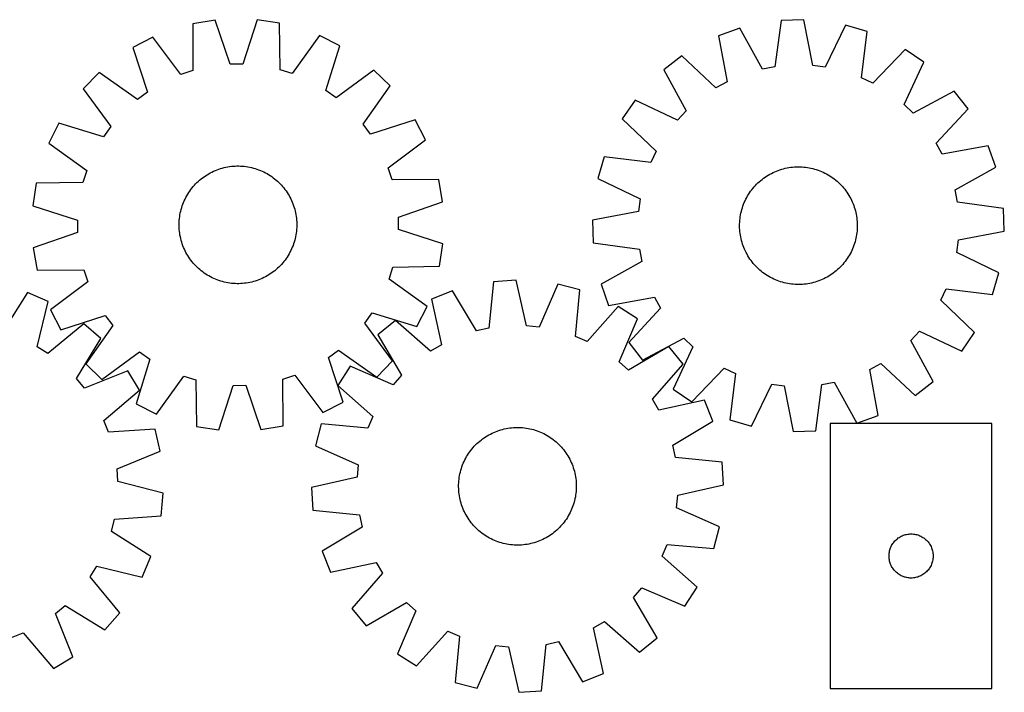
# Model space of a CAD drawing. Header units: millimetres. Extents: x 7 to 1493, y 7 to 464.
# Tile 5 of 5: x 824 to 1493, y 7 to 464. Entities that reach past the tile are written whole.
import ezdxf

# ---------------------------------------------------------------- set-up
doc = ezdxf.new("R2010")
doc.units = ezdxf.units.MM
doc.layers.add('CUT', color=7, linetype='CONTINUOUS', true_color=0x000000)

msp = doc.modelspace()

# ---------------------------------------------------------------- linework, layer by layer
at = {"layer": 'CUT'}
for p, q in [((956.869297, 463.426154), (941.695554, 460.878985)), ((967.12965, 433.364552), (956.869297, 463.426154)), ((985.406928, 463.689752), (975.703628, 433.443748)), ((1000.625133, 461.423309), (985.406928, 463.689752)), ((1341.74664, 463.237184), (1337.513744, 431.756121)), ((1357.126248, 463.682394), (1341.74664, 463.237184)), ((1363.173163, 432.498912), (1357.126248, 463.682394)), ((941.695554, 460.878985), (941.813697, 429.114842)), ((1001.093762, 429.662403), (1000.625133, 461.423309)), ((1313.70014, 457.958962), (1299.210841, 452.782982)), ((1329.087323, 430.170307), (1313.70014, 457.958962)), ((1385.431116, 460.035436), (1371.677209, 431.403203)), ((1400.195569, 455.706296), (1385.431116, 460.035436)), ((1396.310301, 424.180442), (1400.195569, 455.706296)), ((914.636111, 451.809676), (900.992143, 444.69823)), ((933.683832, 426.390017), (914.636111, 451.809676)), ((1027.847489, 452.855392), (1009.272573, 427.088218)), ((1041.620493, 445.997193), (1027.847489, 452.855392)), ((1299.210841, 452.782982), (1304.913301, 421.534674)), ((900.992143, 444.69823), (910.920163, 414.525243)), ((1032.251526, 415.645962), (1041.620493, 445.997193)), ((1425.988126, 443.491148), (1404.059536, 420.510467)), ((1438.692178, 434.811424), (1425.988126, 443.491148)), ((1274.168094, 439.096249), (1261.987418, 429.69616)), ((1297.389342, 417.422569), (1274.168094, 439.096249)), ((941.813697, 429.114842), (933.683832, 426.390017)), ((975.703628, 433.443748), (967.12965, 433.364552)), ((1009.272573, 427.088218), (1001.093762, 429.662403)), ((1064.86286, 429.436449), (1039.23457, 410.670375)), ((1075.842465, 418.657822), (1064.86286, 429.436449)), ((1261.987418, 429.69616), (1277.067038, 401.73941)), ((1337.513744, 431.756121), (1329.087323, 430.170307)), ((1371.677209, 431.403203), (1363.173163, 432.498912)), ((1425.255044, 406.029169), (1438.692178, 434.811424)), ((878.059654, 427.710977), (867.281026, 416.731372)), ((904.030219, 409.421513), (878.059654, 427.710977)), ((1404.059536, 420.510467), (1396.310301, 424.180442)), ((867.281026, 416.731372), (886.0471, 391.103082)), ((1039.23457, 410.670375), (1032.251526, 415.645962)), ((1057.553001, 392.687256), (1075.842465, 418.657822)), ((1304.913301, 421.534674), (1297.389342, 417.422569)), ((1459.447669, 415.223789), (1431.49092, 400.144169)), ((1468.847758, 403.043113), (1459.447669, 415.223789)), ((910.920163, 414.525243), (904.030219, 409.421513)), ((1242.399784, 408.940669), (1233.72006, 396.236617)), ((1271.182038, 395.503535), (1242.399784, 408.940669)), ((1277.067038, 401.73941), (1271.182038, 395.503535)), ((1431.49092, 400.144169), (1425.255044, 406.029169)), ((1447.174078, 379.821865), (1468.847758, 403.043113)), ((1092.829718, 395.725333), (1062.656731, 385.797313)), ((1099.941164, 382.081364), (1092.829718, 395.725333)), ((1233.72006, 396.236617), (1256.700741, 374.308027)), ((850.720283, 393.489005), (843.862083, 379.716001)), ((881.071514, 384.120038), (850.720283, 393.489005)), ((886.0471, 391.103082), (881.071514, 384.120038)), ((1062.656731, 385.797313), (1057.553001, 392.687256)), ((1074.521505, 363.033643), (1099.941164, 382.081364)), ((843.862083, 379.716001), (869.629257, 361.141085)), ((1451.286183, 372.297906), (1447.174078, 379.821865)), ((1482.534491, 378.000366), (1451.286183, 372.297906)), ((1487.710471, 363.511068), (1482.534491, 378.000366)), ((1221.504912, 370.44406), (1217.175771, 355.679606)), ((1253.030765, 366.558792), (1221.504912, 370.44406)), ((1256.700741, 374.308027), (1253.030765, 366.558792)), ((957.066065, 361.226976), (958.233768, 361.691171)), ((958.233768, 361.691171), (959.415475, 362.118458)), ((959.415475, 362.118458), (960.610021, 362.508416)), ((960.610021, 362.508416), (961.816226, 362.86066)), ((961.816226, 362.86066), (963.0329, 363.174843)), ((963.0329, 363.174843), (964.258843, 363.450654)), ((964.258843, 363.450654), (965.492844, 363.687821)), ((965.492844, 363.687821), (966.733685, 363.88611)), ((966.733685, 363.88611), (967.980143, 364.045325)), ((967.980143, 364.045325), (969.230987, 364.16531)), ((969.230987, 364.16531), (970.484983, 364.245945)), ((970.484983, 364.245945), (971.740892, 364.287152)), ((971.740892, 364.287152), (972.997477, 364.288889)), ((972.997477, 364.288889), (974.253495, 364.251156)), ((974.253495, 364.251156), (975.507709, 364.173988)), ((975.507709, 364.173988), (976.75888, 364.057463)), ((976.75888, 364.057463), (978.005773, 363.901695)), ((978.005773, 363.901695), (979.247159, 363.706837)), ((979.247159, 363.706837), (980.481811, 363.473084)), ((980.481811, 363.473084), (981.708511, 363.200664)), ((981.708511, 363.200664), (982.92605, 362.889847)), ((982.92605, 362.889847), (984.133224, 362.540939)), ((984.133224, 362.540939), (985.328844, 362.154286)), ((985.328844, 362.154286), (986.511728, 361.730268)), ((986.511728, 361.730268), (987.68071, 361.269304)), ((1077.24633, 354.903779), (1074.521505, 363.033643)), ((1339.729634, 361.291666), (1340.916265, 361.705084)), ((1340.916265, 361.705084), (1342.115296, 362.081024)), ((1342.115296, 362.081024), (1343.325544, 362.419117)), ((1343.325544, 362.419117), (1344.545814, 362.719028)), ((1344.545814, 362.719028), (1345.774903, 362.980461)), ((1345.774903, 362.980461), (1347.011597, 363.203159)), ((1347.011597, 363.203159), (1348.254676, 363.386901)), ((1348.254676, 363.386901), (1349.502914, 363.531507)), ((1349.502914, 363.531507), (1350.755077, 363.636833)), ((1350.755077, 363.636833), (1352.009931, 363.702776)), ((1352.009931, 363.702776), (1353.266237, 363.729271)), ((1353.266237, 363.729271), (1354.522755, 363.716291)), ((1354.522755, 363.716291), (1355.778246, 363.663849)), ((1355.778246, 363.663849), (1357.03147, 363.571997)), ((1357.03147, 363.571997), (1358.28119, 363.440825)), ((1358.28119, 363.440825), (1359.526174, 363.270464)), ((1359.526174, 363.270464), (1360.765192, 363.061081)), ((1360.765192, 363.061081), (1361.997021, 362.812882)), ((1361.997021, 362.812882), (1363.220447, 362.526114)), ((1363.220447, 362.526114), (1364.434262, 362.201058)), ((1364.434262, 362.201058), (1365.637267, 361.838036)), ((1365.637267, 361.838036), (1366.828276, 361.437405)), ((1459.921816, 348.123884), (1487.710471, 363.511068)), ((869.629257, 361.141085), (867.055073, 352.962274)), ((946.404531, 354.673286), (947.371638, 355.475602)), ((947.371638, 355.475602), (948.36347, 356.247144)), ((948.36347, 356.247144), (949.379047, 356.987151)), ((949.379047, 356.987151), (950.417366, 357.694893)), ((950.417366, 357.694893), (951.477405, 358.369671)), ((951.477405, 358.369671), (952.558115, 359.01082)), ((952.558115, 359.01082), (953.658431, 359.617707)), ((953.658431, 359.617707), (954.777267, 360.189732)), ((954.777267, 360.189732), (955.913519, 360.726331)), ((955.913519, 360.726331), (957.066065, 361.226976)), ((987.68071, 361.269304), (988.834636, 360.771848)), ((988.834636, 360.771848), (989.972367, 360.238393)), ((989.972367, 360.238393), (991.092781, 359.669464)), ((991.092781, 359.669464), (992.194771, 359.065622)), ((992.194771, 359.065622), (993.27725, 358.427464)), ((993.27725, 358.427464), (994.33915, 357.755619)), ((994.33915, 357.755619), (995.379423, 357.050751)), ((995.379423, 357.050751), (996.397042, 356.313555)), ((996.397042, 356.313555), (997.391003, 355.544759)), ((997.391003, 355.544759), (998.360325, 354.74512)), ((1109.010473, 355.021921), (1077.24633, 354.903779)), ((1111.557642, 339.848178), (1109.010473, 355.021921)), ((1217.175771, 355.679606), (1245.808005, 341.925699)), ((1327.819014, 354.41281), (1328.795452, 355.203743)), ((1328.795452, 355.203743), (1329.796251, 355.963616)), ((1329.796251, 355.963616), (1330.820426, 356.691678)), ((1330.820426, 356.691678), (1331.866964, 357.38721)), ((1331.866964, 357.38721), (1332.934832, 358.049527)), ((1332.934832, 358.049527), (1334.022978, 358.677974)), ((1334.022978, 358.677974), (1335.130326, 359.271932)), ((1335.130326, 359.271932), (1336.255785, 359.830814)), ((1336.255785, 359.830814), (1337.398244, 360.354068)), ((1337.398244, 360.354068), (1338.556574, 360.841179)), ((1338.556574, 360.841179), (1339.729634, 361.291666)), ((1366.828276, 361.437405), (1368.006113, 360.999562)), ((1368.006113, 360.999562), (1369.169616, 360.524938)), ((1369.169616, 360.524938), (1370.317636, 360.014002)), ((1370.317636, 360.014002), (1371.449041, 359.467258)), ((1371.449041, 359.467258), (1372.562714, 358.885245)), ((1372.562714, 358.885245), (1373.657557, 358.268538)), ((1373.657557, 358.268538), (1374.732487, 357.617745)), ((1374.732487, 357.617745), (1375.786446, 356.93351)), ((1375.786446, 356.93351), (1376.818392, 356.216506)), ((1376.818392, 356.216506), (1377.827307, 355.467442)), ((1377.827307, 355.467442), (1378.812195, 354.687057)), ((835.294167, 352.493645), (833.027724, 337.27544)), ((867.055073, 352.962274), (835.294167, 352.493645)), ((939.666724, 347.247935), (940.40392, 348.265554)), ((940.40392, 348.265554), (941.172717, 349.259515)), ((941.172717, 349.259515), (941.972355, 350.228837)), ((941.972355, 350.228837), (942.802046, 351.172564)), ((942.802046, 351.172564), (943.66097, 352.089764)), ((943.66097, 352.089764), (944.548281, 352.979531)), ((944.548281, 352.979531), (945.463102, 353.840989)), ((945.463102, 353.840989), (946.404531, 354.673286)), ((998.360325, 354.74512), (999.304052, 353.91543)), ((999.304052, 353.91543), (1000.221252, 353.056505)), ((1000.221252, 353.056505), (1001.111019, 352.169194)), ((1001.111019, 352.169194), (1001.972477, 351.254373)), ((1001.972477, 351.254373), (1002.804774, 350.312944)), ((1002.804774, 350.312944), (1003.60709, 349.345837)), ((1003.60709, 349.345837), (1004.378632, 348.354006)), ((1004.378632, 348.354006), (1005.118639, 347.338429)), ((1321.743766, 348.075798), (1322.524151, 349.060686)), ((1322.524151, 349.060686), (1323.335087, 350.020576)), ((1323.335087, 350.020576), (1324.175774, 350.954521)), ((1324.175774, 350.954521), (1325.045382, 351.861598)), ((1325.045382, 351.861598), (1325.943053, 352.740912)), ((1325.943053, 352.740912), (1326.867901, 353.591596)), ((1326.867901, 353.591596), (1327.819014, 354.41281)), ((1378.812195, 354.687057), (1379.772086, 353.87612)), ((1379.772086, 353.87612), (1380.70603, 353.035433)), ((1380.70603, 353.035433), (1381.613107, 352.165825)), ((1381.613107, 352.165825), (1382.492421, 351.268154)), ((1382.492421, 351.268154), (1383.343105, 350.343306)), ((1383.343105, 350.343306), (1384.164319, 349.392194)), ((1384.164319, 349.392194), (1384.955252, 348.415756)), ((1384.955252, 348.415756), (1385.715125, 347.414956)), ((1461.50763, 339.697463), (1459.921816, 348.123884)), ((935.945627, 340.703148), (936.479083, 341.840879)), ((936.479083, 341.840879), (937.048012, 342.961293)), ((937.048012, 342.961293), (937.651853, 344.063283)), ((937.651853, 344.063283), (938.290011, 345.145762)), ((938.290011, 345.145762), (938.961856, 346.207662)), ((938.961856, 346.207662), (939.666724, 347.247935)), ((1005.118639, 347.338429), (1005.826381, 346.300109)), ((1005.826381, 346.300109), (1006.501159, 345.240071)), ((1006.501159, 345.240071), (1007.142308, 344.15936)), ((1007.142308, 344.15936), (1007.749195, 343.059044)), ((1007.749195, 343.059044), (1008.32122, 341.940208)), ((1008.32122, 341.940208), (1008.85782, 340.803957)), ((1245.808005, 341.925699), (1244.712296, 333.421654)), ((1317.197205, 340.566127), (1317.74395, 341.697532)), ((1317.74395, 341.697532), (1318.325963, 342.811205)), ((1318.325963, 342.811205), (1318.942669, 343.906047)), ((1318.942669, 343.906047), (1319.593462, 344.980978)), ((1319.593462, 344.980978), (1320.277698, 346.034937)), ((1320.277698, 346.034937), (1320.994701, 347.066882)), ((1320.994701, 347.066882), (1321.743766, 348.075798)), ((1385.715125, 347.414956), (1386.443187, 346.390782)), ((1386.443187, 346.390782), (1387.138719, 345.344244)), ((1387.138719, 345.344244), (1387.801036, 344.276375)), ((1387.801036, 344.276375), (1388.429483, 343.18823)), ((1388.429483, 343.18823), (1389.023441, 342.080881)), ((1389.023441, 342.080881), (1389.582323, 340.955422)), ((833.027724, 337.27544), (863.273727, 327.57214)), ((933.516812, 333.577023), (933.827629, 334.794562)), ((933.827629, 334.794562), (934.176536, 336.001736)), ((934.176536, 336.001736), (934.56319, 337.197356)), ((934.56319, 337.197356), (934.987208, 338.38024)), ((934.987208, 338.38024), (935.448172, 339.549222)), ((935.448172, 339.549222), (935.945627, 340.703148)), ((1008.85782, 340.803957), (1009.358464, 339.651411)), ((1009.358464, 339.651411), (1009.822659, 338.483708)), ((1009.822659, 338.483708), (1010.249946, 337.302)), ((1010.249946, 337.302), (1010.639904, 336.107455)), ((1010.639904, 336.107455), (1010.992148, 334.90125)), ((1010.992148, 334.90125), (1011.306331, 333.684575)), ((1081.49604, 329.587826), (1111.557642, 339.848178)), ((1315.010149, 334.682752), (1315.373172, 335.885758)), ((1315.373172, 335.885758), (1315.773802, 337.076767)), ((1315.773802, 337.076767), (1316.211645, 338.254604)), ((1316.211645, 338.254604), (1316.686269, 339.418107)), ((1316.686269, 339.418107), (1317.197205, 340.566127)), ((1389.582323, 340.955422), (1390.105577, 339.812964)), ((1390.105577, 339.812964), (1390.592688, 338.654633)), ((1390.592688, 338.654633), (1391.043175, 337.481573)), ((1391.043175, 337.481573), (1391.456593, 336.294943)), ((1391.456593, 336.294943), (1391.832533, 335.095912)), ((1391.832533, 335.095912), (1392.170626, 333.885664)), ((1492.988693, 335.464567), (1461.50763, 339.697463)), ((1493.433903, 320.084959), (1492.988693, 335.464567)), ((932.543487, 327.376221), (932.660013, 328.627392)), ((932.660013, 328.627392), (932.815781, 329.874285)), ((932.815781, 329.874285), (933.010638, 331.115671)), ((933.010638, 331.115671), (933.244392, 332.350323)), ((933.244392, 332.350323), (933.516812, 333.577023)), ((1011.306331, 333.684575), (1011.582142, 332.458633)), ((1011.582142, 332.458633), (1011.819309, 331.224632)), ((1011.819309, 331.224632), (1012.017598, 329.98379)), ((1012.017598, 329.98379), (1012.176813, 328.737332)), ((1012.176813, 328.737332), (1012.296798, 327.486488)), ((1081.575236, 321.013848), (1081.49604, 329.587826)), ((1244.712296, 333.421654), (1213.528814, 327.374739)), ((1313.639211, 327.279961), (1313.770382, 328.529681)), ((1313.770382, 328.529681), (1313.940744, 329.774665)), ((1313.940744, 329.774665), (1314.150127, 331.013682)), ((1314.150127, 331.013682), (1314.398325, 332.245512)), ((1314.398325, 332.245512), (1314.685094, 333.468938)), ((1314.685094, 333.468938), (1315.010149, 334.682752)), ((1392.170626, 333.885664), (1392.470537, 332.665393)), ((1392.470537, 332.665393), (1392.73197, 331.436304)), ((1392.73197, 331.436304), (1392.954668, 330.19961)), ((1392.954668, 330.19961), (1393.138411, 328.956531)), ((1393.138411, 328.956531), (1393.283016, 327.708294)), ((863.273727, 327.57214), (863.352924, 318.998162)), ((932.428586, 324.865989), (932.46632, 326.122007)), ((932.430323, 323.609404), (932.428586, 324.865989)), ((932.47153, 322.353495), (932.430323, 323.609404)), ((932.46632, 326.122007), (932.543487, 327.376221)), ((932.552166, 321.099499), (932.47153, 322.353495)), ((1012.296798, 327.486488), (1012.377433, 326.232493)), ((1012.382644, 322.46398), (1012.305476, 321.209766)), ((1012.377433, 326.232493), (1012.41864, 324.976583)), ((1012.420377, 323.719999), (1012.382644, 322.46398)), ((1012.41864, 324.976583), (1012.420377, 323.719999)), ((1213.528814, 327.374739), (1213.974024, 311.995131)), ((1313.481937, 323.514728), (1313.494917, 324.771246)), ((1313.508431, 322.258422), (1313.481937, 323.514728)), ((1313.494917, 324.771246), (1313.547359, 326.026737)), ((1313.574374, 321.003568), (1313.508431, 322.258422)), ((1313.547359, 326.026737), (1313.639211, 327.279961)), ((1393.283016, 327.708294), (1393.388343, 326.45613)), ((1393.415358, 321.432961), (1393.323506, 320.179738)), ((1393.388343, 326.45613), (1393.454285, 325.201276)), ((1393.4678, 322.688452), (1393.415358, 321.432961)), ((1393.454285, 325.201276), (1393.48078, 323.94497)), ((1393.48078, 323.94497), (1393.4678, 322.688452)), ((863.352924, 318.998162), (833.291322, 308.737809)), ((932.67215, 319.848655), (932.552166, 321.099499)), ((932.831366, 318.602197), (932.67215, 319.848655)), ((933.029655, 317.361356), (932.831366, 318.602197)), ((933.266822, 316.127355), (933.029655, 317.361356)), ((933.542633, 314.901412), (933.266822, 316.127355)), ((933.856815, 313.684738), (933.542633, 314.901412)), ((1011.332152, 315.008964), (1011.021335, 313.791426)), ((1011.604572, 316.235665), (1011.332152, 315.008964)), ((1011.838325, 317.470317), (1011.604572, 316.235665)), ((1012.033183, 318.711702), (1011.838325, 317.470317)), ((1012.188951, 319.958596), (1012.033183, 318.711702)), ((1012.305476, 321.209766), (1012.188951, 319.958596)), ((1111.82124, 311.310548), (1081.575236, 321.013848)), ((1313.6797, 319.751405), (1313.574374, 321.003568)), ((1313.824306, 318.503167), (1313.6797, 319.751405)), ((1314.008048, 317.260088), (1313.824306, 318.503167)), ((1314.230746, 316.023394), (1314.008048, 317.260088)), ((1314.49218, 314.794305), (1314.230746, 316.023394)), ((1314.792091, 313.574035), (1314.49218, 314.794305)), ((1392.564391, 315.214186), (1392.277623, 313.99076)), ((1392.81259, 316.446016), (1392.564391, 315.214186)), ((1393.021973, 317.685034), (1392.81259, 316.446016)), ((1393.192334, 318.930017), (1393.021973, 317.685034)), ((1393.323506, 320.179738), (1393.192334, 318.930017)), ((1462.250421, 314.038045), (1493.433903, 320.084959)), ((833.291322, 308.737809), (835.83849, 293.564066)), ((934.209059, 312.478533), (933.856815, 313.684738)), ((934.599018, 311.283987), (934.209059, 312.478533)), ((935.026305, 310.10228), (934.599018, 311.283987)), ((935.4905, 308.934577), (935.026305, 310.10228)), ((935.991144, 307.782031), (935.4905, 308.934577)), ((1009.400792, 309.036765), (1008.903336, 307.882839)), ((1009.861756, 310.205747), (1009.400792, 309.036765)), ((1010.285774, 311.388632), (1009.861756, 310.205747)), ((1010.672427, 312.584251), (1010.285774, 311.388632)), ((1011.021335, 313.791426), (1010.672427, 312.584251)), ((1109.554797, 296.092342), (1111.82124, 311.310548)), ((1213.974024, 311.995131), (1245.455087, 307.762235)), ((1315.130183, 312.363787), (1314.792091, 313.574035)), ((1315.506124, 311.164756), (1315.130183, 312.363787)), ((1315.919542, 309.978125), (1315.506124, 311.164756)), ((1316.370028, 308.805065), (1315.919542, 309.978125)), ((1316.857139, 307.646735), (1316.370028, 308.805065)), ((1390.276447, 308.041592), (1389.765511, 306.893571)), ((1390.751071, 309.205095), (1390.276447, 308.041592)), ((1391.188914, 310.382932), (1390.751071, 309.205095)), ((1391.589545, 311.573941), (1391.188914, 310.382932)), ((1391.952567, 312.776946), (1391.589545, 311.573941)), ((1392.277623, 313.99076), (1391.952567, 312.776946)), ((1461.154712, 305.533999), (1462.250421, 314.038045)), ((936.527743, 306.645779), (935.991144, 307.782031)), ((937.099769, 305.526943), (936.527743, 306.645779)), ((937.706655, 304.426627), (937.099769, 305.526943)), ((938.347804, 303.345917), (937.706655, 304.426627)), ((939.022582, 302.285878), (938.347804, 303.345917)), ((939.730324, 301.247559), (939.022582, 302.285878)), ((940.470332, 300.231982), (939.730324, 301.247559)), ((1005.182239, 301.338053), (1004.445043, 300.320433)), ((1005.887107, 302.378326), (1005.182239, 301.338053)), ((1006.558952, 303.440226), (1005.887107, 302.378326)), ((1007.19711, 304.522705), (1006.558952, 303.440226)), ((1007.800952, 305.624695), (1007.19711, 304.522705)), ((1008.369881, 306.745108), (1007.800952, 305.624695)), ((1008.903336, 307.882839), (1008.369881, 306.745108)), ((1245.455087, 307.762235), (1247.0409, 299.335814)), ((1317.380394, 306.504276), (1316.857139, 307.646735)), ((1317.939276, 305.378817), (1317.380394, 306.504276)), ((1318.533233, 304.271469), (1317.939276, 305.378817)), ((1319.161681, 303.183323), (1318.533233, 304.271469)), ((1319.823997, 302.115454), (1319.161681, 303.183323)), ((1320.51953, 301.068917), (1319.823997, 302.115454)), ((1386.685019, 301.424762), (1385.968015, 300.392816)), ((1387.369255, 302.47872), (1386.685019, 301.424762)), ((1388.020047, 303.553651), (1387.369255, 302.47872)), ((1388.636754, 304.648493), (1388.020047, 303.553651)), ((1389.218767, 305.762166), (1388.636754, 304.648493)), ((1389.765511, 306.893571), (1389.218767, 305.762166)), ((1489.786945, 291.780092), (1461.154712, 305.533999)), ((941.241874, 299.24015), (940.470332, 300.231982)), ((942.044189, 298.273043), (941.241874, 299.24015)), ((942.876487, 297.331614), (942.044189, 298.273043)), ((943.737944, 296.416793), (942.876487, 297.331614)), ((944.627712, 295.529482), (943.737944, 296.416793)), ((945.544912, 294.670558), (944.627712, 295.529482)), ((946.488638, 293.840867), (945.544912, 294.670558)), ((999.385861, 294.744999), (998.444432, 293.912701)), ((1000.300682, 295.606456), (999.385861, 294.744999)), ((1001.187993, 296.496224), (1000.300682, 295.606456)), ((1002.046918, 297.413424), (1001.187993, 296.496224)), ((1002.876608, 298.35715), (1002.046918, 297.413424)), ((1003.676247, 299.326472), (1002.876608, 298.35715)), ((1004.445043, 300.320433), (1003.676247, 299.326472)), ((1075.219706, 287.444903), (1077.793891, 295.623713)), ((1077.793891, 295.623713), (1109.554797, 296.092342)), ((1247.0409, 299.335814), (1219.252246, 283.948631)), ((1321.247592, 300.044742), (1320.51953, 301.068917)), ((1322.007464, 299.043942), (1321.247592, 300.044742)), ((1322.798398, 298.067505), (1322.007464, 299.043942)), ((1323.619612, 297.116392), (1322.798398, 298.067505)), ((1324.470295, 296.191544), (1323.619612, 297.116392)), ((1325.34961, 295.293873), (1324.470295, 296.191544)), ((1326.256687, 294.424265), (1325.34961, 295.293873)), ((1381.019663, 294.718786), (1380.094815, 293.868103)), ((1381.917334, 295.598101), (1381.019663, 294.718786)), ((1382.786942, 296.505178), (1381.917334, 295.598101)), ((1383.627629, 297.439122), (1382.786942, 296.505178)), ((1384.438566, 298.399012), (1383.627629, 297.439122)), ((1385.218951, 299.383901), (1384.438566, 298.399012)), ((1385.968015, 300.392816), (1385.218951, 299.383901)), ((835.83849, 293.564066), (867.602634, 293.682209)), ((867.602634, 293.682209), (870.327459, 285.552344)), ((947.45796, 293.041229), (946.488638, 293.840867)), ((948.451922, 292.272432), (947.45796, 293.041229)), ((949.469541, 291.535236), (948.451922, 292.272432)), ((950.509814, 290.830368), (949.469541, 291.535236)), ((951.571714, 290.158523), (950.509814, 290.830368)), ((952.654193, 289.520365), (951.571714, 290.158523)), ((953.756183, 288.916524), (952.654193, 289.520365)), ((954.876596, 288.347595), (953.756183, 288.916524)), ((956.014327, 287.814139), (954.876596, 288.347595)), ((988.935445, 287.859656), (987.782899, 287.359012)), ((990.071696, 288.396255), (988.935445, 287.859656)), ((991.190532, 288.968281), (990.071696, 288.396255)), ((992.290848, 289.575167), (991.190532, 288.968281)), ((993.371559, 290.216316), (992.290848, 289.575167)), ((994.431597, 290.891094), (993.371559, 290.216316)), ((995.469917, 291.598836), (994.431597, 290.891094)), ((996.485494, 292.338844), (995.469917, 291.598836)), ((997.477325, 293.110386), (996.485494, 292.338844)), ((998.444432, 293.912701), (997.477325, 293.110386)), ((1327.190631, 293.583578), (1326.256687, 294.424265)), ((1328.150521, 292.772642), (1327.190631, 293.583578)), ((1329.13541, 291.992256), (1328.150521, 292.772642)), ((1330.144325, 291.243192), (1329.13541, 291.992256)), ((1331.176271, 290.526189), (1330.144325, 291.243192)), ((1332.230229, 289.841953), (1331.176271, 290.526189)), ((1333.30516, 289.19116), (1332.230229, 289.841953)), ((1334.400002, 288.574453), (1333.30516, 289.19116)), ((1335.513675, 287.992441), (1334.400002, 288.574453)), ((1336.64508, 287.445696), (1335.513675, 287.992441)), ((1371.83239, 288.187767), (1370.706931, 287.628885)), ((1372.939739, 288.781724), (1371.83239, 288.187767)), ((1374.027884, 289.410172), (1372.939739, 288.781724)), ((1375.095753, 290.072488), (1374.027884, 289.410172)), ((1376.142291, 290.768021), (1375.095753, 290.072488)), ((1377.166465, 291.496082), (1376.142291, 290.768021)), ((1378.167265, 292.255955), (1377.166465, 291.496082)), ((1379.143703, 293.046889), (1378.167265, 292.255955)), ((1380.094815, 293.868103), (1379.143703, 293.046889)), ((1485.457805, 277.015638), (1489.786945, 291.780092)), ((870.327459, 285.552344), (844.907799, 266.504623)), ((957.168253, 287.316684), (956.014327, 287.814139)), ((958.337235, 286.85572), (957.168253, 287.316684)), ((959.52012, 286.431702), (958.337235, 286.85572)), ((960.715739, 286.045048), (959.52012, 286.431702)), ((961.922914, 285.696141), (960.715739, 286.045048)), ((963.140452, 285.385324), (961.922914, 285.696141)), ((964.367153, 285.112904), (963.140452, 285.385324)), ((965.601805, 284.87915), (964.367153, 285.112904)), ((966.84319, 284.684293), (965.601805, 284.87915)), ((968.090084, 284.528525), (966.84319, 284.684293)), ((969.341255, 284.411999), (968.090084, 284.528525)), ((970.595468, 284.334832), (969.341255, 284.411999)), ((971.851487, 284.297098), (970.595468, 284.334832)), ((973.108071, 284.298835), (971.851487, 284.297098)), ((974.363981, 284.340042), (973.108071, 284.298835)), ((975.617976, 284.420678), (974.363981, 284.340042)), ((976.86882, 284.540662), (975.617976, 284.420678)), ((978.115278, 284.699878), (976.86882, 284.540662)), ((979.35612, 284.898167), (978.115278, 284.699878)), ((980.590121, 285.135334), (979.35612, 284.898167)), ((981.816063, 285.411145), (980.590121, 285.135334)), ((983.032738, 285.725327), (981.816063, 285.411145)), ((984.238943, 286.077571), (983.032738, 285.725327)), ((985.433488, 286.467529), (984.238943, 286.077571)), ((986.615196, 286.894817), (985.433488, 286.467529)), ((987.782899, 287.359012), (986.615196, 286.894817)), ((1100.98688, 268.869987), (1075.219706, 287.444903)), ((1146.182312, 285.665126), (1142.980799, 254.062514)), ((1161.539146, 286.612859), (1146.182312, 285.665126)), ((1168.602222, 255.643718), (1161.539146, 286.612859)), ((1189.948105, 283.893141), (1177.137541, 254.826593)), ((1204.846188, 280.048967), (1189.948105, 283.893141)), ((1219.252246, 283.948631), (1224.428226, 269.459332)), ((1337.793101, 286.93476), (1336.64508, 287.445696)), ((1338.956604, 286.460136), (1337.793101, 286.93476)), ((1340.134441, 286.022293), (1338.956604, 286.460136)), ((1341.32545, 285.621663), (1340.134441, 286.022293)), ((1342.528455, 285.25864), (1341.32545, 285.621663)), ((1343.742269, 284.933585), (1342.528455, 285.25864)), ((1344.965695, 284.646816), (1343.742269, 284.933585)), ((1346.197525, 284.398618), (1344.965695, 284.646816)), ((1347.436543, 284.189235), (1346.197525, 284.398618)), ((1348.681526, 284.018873), (1347.436543, 284.189235)), ((1349.931247, 283.887702), (1348.681526, 284.018873)), ((1351.184471, 283.79585), (1349.931247, 283.887702)), ((1352.439961, 283.743408), (1351.184471, 283.79585)), ((1353.69648, 283.730428), (1352.439961, 283.743408)), ((1354.952786, 283.756922), (1353.69648, 283.730428)), ((1356.207639, 283.822865), (1354.952786, 283.756922)), ((1357.459803, 283.928191), (1356.207639, 283.822865)), ((1358.70804, 284.072797), (1357.459803, 283.928191)), ((1359.951119, 284.256539), (1358.70804, 284.072797)), ((1361.187813, 284.479237), (1359.951119, 284.256539)), ((1362.416902, 284.74067), (1361.187813, 284.479237)), ((1363.637173, 285.040581), (1362.416902, 284.74067)), ((1364.847421, 285.378674), (1363.637173, 285.040581)), ((1366.046452, 285.754615), (1364.847421, 285.378674)), ((1367.233083, 286.168032), (1366.046452, 285.754615)), ((1368.406142, 286.618519), (1367.233083, 286.168032)), ((1369.564473, 287.10563), (1368.406142, 286.618519)), ((1370.706931, 287.628885), (1369.564473, 287.10563)), ((829.352537, 278.24722), (812.344339, 251.42007)), ((843.509351, 272.221014), (829.352537, 278.24722)), ((1118.323347, 279.472881), (1104.010996, 273.82601)), ((1134.610722, 252.202087), (1118.323347, 279.472881)), ((1201.993581, 248.412953), (1204.846188, 280.048967)), ((1224.428226, 269.459332), (1255.676533, 275.161792)), ((1255.676533, 275.161792), (1259.788639, 267.637833)), ((1450.261976, 273.151671), (1453.931951, 280.900907)), ((1453.931951, 280.900907), (1485.457805, 277.015638)), ((835.963643, 241.365917), (843.509351, 272.221014)), ((1094.128681, 255.096983), (1100.98688, 268.869987)), ((1104.010996, 273.82601), (1110.73192, 242.780818)), ((1231.024274, 268.68351), (1209.858647, 244.998262)), ((1244.005278, 260.423722), (1231.024274, 268.68351)), ((1473.242657, 251.223082), (1450.261976, 273.151671)), ((844.907799, 266.504623), (852.019245, 252.860655)), ((852.019245, 252.860655), (882.192233, 262.788675)), ((882.192233, 262.788675), (887.295962, 255.898731)), ((1058.801863, 257.482905), (1063.77745, 264.46595)), ((1063.77745, 264.46595), (1094.128681, 255.096983)), ((1259.788639, 267.637833), (1238.114959, 244.416585)), ((867.696278, 257.07313), (843.230475, 236.814816)), ((879.298008, 246.967172), (867.696278, 257.07313)), ((887.295962, 255.898731), (869.006499, 229.928166)), ((1077.567938, 231.854616), (1058.801863, 257.482905)), ((1079.429055, 259.327941), (1067.56218, 249.534688)), ((1103.346408, 238.424951), (1079.429055, 259.327941)), ((1177.137541, 254.826593), (1168.602222, 255.643718)), ((1231.516221, 231.217589), (1244.005278, 260.423722)), ((1067.56218, 249.534688), (1083.54765, 222.085835)), ((1142.980799, 254.062514), (1134.610722, 252.202087)), ((1209.858647, 244.998262), (1201.993581, 248.412953)), ((1429.895679, 245.720288), (1435.780678, 251.956164)), ((1435.780678, 251.956164), (1464.562933, 238.51903)), ((1464.562933, 238.51903), (1473.242657, 251.223082)), ((843.230475, 236.814816), (835.963643, 241.365917)), ((862.586864, 219.953982), (879.298008, 246.967172)), ((1110.73192, 242.780818), (1103.346408, 238.424951)), ((1265.389998, 241.525056), (1237.941146, 225.539586)), ((1238.114959, 244.416585), (1247.515048, 232.235909)), ((1247.515048, 232.235909), (1275.471797, 247.315529)), ((1275.183251, 229.65818), (1265.389998, 241.525056)), ((1281.707673, 241.430529), (1268.270539, 212.648275)), ((1275.471797, 247.315529), (1281.707673, 241.430529)), ((1444.975298, 217.763539), (1429.895679, 245.720288)), ((879.986104, 219.149538), (905.614393, 237.915612)), ((905.614393, 237.915612), (912.597438, 232.940026)), ((1033.928801, 234.060745), (1040.818744, 239.164474)), ((1040.818744, 239.164474), (1066.78931, 220.875011)), ((869.006499, 229.928166), (879.986104, 219.149538)), ((912.597438, 232.940026), (903.228471, 202.588795)), ((1043.856821, 203.887757), (1033.928801, 234.060745)), ((1048.663514, 228.149967), (1040.403726, 215.168964)), ((1077.869647, 215.660911), (1048.663514, 228.149967)), ((1066.78931, 220.875011), (1077.567938, 231.854616)), ((1237.941146, 225.539586), (1231.516221, 231.217589)), ((1254.280261, 205.740828), (1275.183251, 229.65818)), ((1402.049415, 225.925024), (1409.573374, 230.037129)), ((1409.573374, 230.037129), (1432.794622, 208.36345)), ((897.620189, 225.086506), (868.091665, 213.380053)), ((905.531177, 211.890037), (897.620189, 225.086506)), ((917.001475, 195.730595), (935.576391, 221.497769)), ((935.576391, 221.497769), (943.755201, 218.923585)), ((1003.035267, 219.471146), (1011.165131, 222.195971)), ((1011.165131, 222.195971), (1030.212852, 196.776311)), ((1083.54765, 222.085835), (1077.869647, 215.660911)), ((1280.974591, 203.968551), (1302.90318, 226.949232)), ((1302.90318, 226.949232), (1310.652416, 223.279256)), ((1310.652416, 223.279256), (1306.767147, 191.753402)), ((1407.751875, 194.676717), (1402.049415, 225.925024)), ((868.091665, 213.380053), (862.586864, 219.953982)), ((943.755201, 218.923585), (944.22383, 187.162679)), ((959.442036, 184.896236), (969.145336, 215.142239)), ((969.145336, 215.142239), (977.719314, 215.221436)), ((977.719314, 215.221436), (987.979666, 185.159834)), ((1003.153409, 187.707002), (1003.035267, 219.471146)), ((1040.403726, 215.168964), (1064.088974, 194.003336)), ((1321.531601, 187.424262), (1335.285508, 216.056496)), ((1335.285508, 216.056496), (1343.789554, 214.960787)), ((1343.789554, 214.960787), (1349.836468, 183.777304)), ((1365.216076, 184.222515), (1369.448972, 215.703578)), ((1369.448972, 215.703578), (1377.875393, 217.289391)), ((1377.875393, 217.289391), (1393.262577, 189.500737)), ((1432.794622, 208.36345), (1444.975298, 217.763539)), ((881.2904, 191.362994), (905.531177, 211.890037)), ((1268.270539, 212.648275), (1280.974591, 203.968551)), ((903.228471, 202.588795), (917.001475, 195.730595)), ((1030.212852, 196.776311), (1043.856821, 203.887757)), ((1258.636128, 198.355315), (1254.280261, 205.740828)), ((1289.68132, 205.076239), (1258.636128, 198.355315)), ((1295.328191, 190.763888), (1289.68132, 205.076239)), ((1393.262577, 189.500737), (1407.751875, 194.676717)), ((884.494321, 183.409739), (881.2904, 191.362994)), ((987.979666, 185.159834), (1003.153409, 187.707002)), ((1029.038269, 188.990878), (1025.194095, 174.092795)), ((1060.674283, 186.13827), (1029.038269, 188.990878)), ((1064.088974, 194.003336), (1060.674283, 186.13827)), ((1268.057398, 174.476513), (1295.328191, 190.763888)), ((1306.767147, 191.753402), (1321.531601, 187.424262)), ((1485.055921, 189.254458), (1375.055921, 189.254458)), ((1375.055921, 189.254458), (1375.055921, 9.254458)), ((1485.055921, 9.254458), (1485.055921, 189.254458)), ((916.195109, 185.418422), (884.494321, 183.409739)), ((919.640973, 170.423204), (916.195109, 185.418422)), ((944.22383, 187.162679), (959.442036, 184.896236)), ((1140.813813, 180.245629), (1141.880833, 180.909312)), ((1141.880833, 180.909312), (1142.968174, 181.539151)), ((1142.968174, 181.539151), (1144.074761, 182.134526)), ((1144.074761, 182.134526), (1145.199504, 182.694848)), ((1145.199504, 182.694848), (1146.341291, 183.219565)), ((1146.341291, 183.219565), (1147.498998, 183.708158)), ((1147.498998, 183.708158), (1148.671479, 184.160146)), ((1148.671479, 184.160146), (1149.85758, 184.575082)), ((1149.85758, 184.575082), (1151.056129, 184.952557)), ((1151.056129, 184.952557), (1152.265943, 185.292199)), ((1152.265943, 185.292199), (1153.485829, 185.593671)), ((1153.485829, 185.593671), (1154.714582, 185.856678)), ((1154.714582, 185.856678), (1155.95099, 186.080959)), ((1155.95099, 186.080959), (1157.193833, 186.266292)), ((1157.193833, 186.266292), (1158.441884, 186.412495)), ((1158.441884, 186.412495), (1159.693912, 186.519424)), ((1159.693912, 186.519424), (1160.94868, 186.586973)), ((1160.94868, 186.586973), (1162.204951, 186.615076)), ((1162.204951, 186.615076), (1163.461485, 186.603704)), ((1163.461485, 186.603704), (1164.717042, 186.552869)), ((1164.717042, 186.552869), (1165.970382, 186.462622)), ((1165.970382, 186.462622), (1167.220269, 186.33305)), ((1167.220269, 186.33305), (1168.46547, 186.164282)), ((1168.46547, 186.164282), (1169.704755, 185.956485)), ((1169.704755, 185.956485), (1170.936901, 185.709864)), ((1170.936901, 185.709864), (1172.160693, 185.424662)), ((1172.160693, 185.424662), (1173.374923, 185.10116)), ((1173.374923, 185.10116), (1174.578392, 184.739678)), ((1174.578392, 184.739678), (1175.769912, 184.340573)), ((1175.769912, 184.340573), (1176.948309, 183.904237)), ((1176.948309, 183.904237), (1178.112418, 183.431103)), ((1178.112418, 183.431103), (1179.261092, 182.921637)), ((1179.261092, 182.921637), (1180.393196, 182.376341)), ((1180.393196, 182.376341), (1181.507613, 181.795754)), ((1181.507613, 181.795754), (1182.603244, 181.180449)), ((1182.603244, 181.180449), (1183.679007, 180.531033)), ((1349.836468, 183.777304), (1365.216076, 184.222515)), ((1025.194095, 174.092795), (1054.260642, 161.28223)), ((1133.130864, 173.8031), (1133.999311, 174.711289)), ((1133.999311, 174.711289), (1134.895855, 175.591751)), ((1134.895855, 175.591751), (1135.819614, 176.443618)), ((1135.819614, 176.443618), (1136.769674, 177.266049)), ((1136.769674, 177.266049), (1137.745099, 178.058232)), ((1137.745099, 178.058232), (1138.744925, 178.819385)), ((1138.744925, 178.819385), (1139.768167, 179.548757)), ((1139.768167, 179.548757), (1140.813813, 180.245629)), ((1183.679007, 180.531033), (1184.73384, 179.848147)), ((1184.73384, 179.848147), (1185.766703, 179.132465)), ((1185.766703, 179.132465), (1186.776576, 178.384693)), ((1186.776576, 178.384693), (1187.762463, 177.605569)), ((1187.762463, 177.605569), (1188.72339, 176.795862)), ((1188.72339, 176.795862), (1189.65841, 175.956371)), ((1189.65841, 175.956371), (1190.566599, 175.087925)), ((1190.566599, 175.087925), (1191.447062, 174.19138)), ((1191.447062, 174.19138), (1192.298929, 173.267622)), ((1269.917825, 166.106437), (1268.057398, 174.476513)), ((890.243419, 158.391638), (919.640973, 170.423204)), ((1127.906786, 166.747933), (1128.556202, 167.823696)), ((1128.556202, 167.823696), (1129.239088, 168.87853)), ((1129.239088, 168.87853), (1129.954771, 169.911393)), ((1129.954771, 169.911393), (1130.702543, 170.921266)), ((1130.702543, 170.921266), (1131.481667, 171.907152)), ((1131.481667, 171.907152), (1132.291374, 172.86808)), ((1132.291374, 172.86808), (1133.130864, 173.8031)), ((1192.298929, 173.267622), (1193.12136, 172.317562)), ((1193.12136, 172.317562), (1193.913542, 171.342137)), ((1193.913542, 171.342137), (1194.674696, 170.342311)), ((1194.674696, 170.342311), (1195.404068, 169.319069)), ((1195.404068, 169.319069), (1196.100939, 168.273422)), ((1196.100939, 168.273422), (1196.764622, 167.206402)), ((1054.260642, 161.28223), (1053.443518, 152.746911)), ((1124.746663, 159.914602), (1125.182998, 161.092998)), ((1125.182998, 161.092998), (1125.656133, 162.257108)), ((1125.656133, 162.257108), (1126.165599, 163.405781)), ((1126.165599, 163.405781), (1126.710895, 164.537885)), ((1126.710895, 164.537885), (1127.291481, 165.652303)), ((1127.291481, 165.652303), (1127.906786, 166.747933)), ((1196.764622, 167.206402), (1197.394462, 166.119062)), ((1197.394462, 166.119062), (1197.989837, 165.012475)), ((1197.989837, 165.012475), (1198.550159, 163.887732)), ((1198.550159, 163.887732), (1199.074875, 162.745944)), ((1199.074875, 162.745944), (1199.563469, 161.588238)), ((1199.563469, 161.588238), (1200.015456, 160.415756)), ((1301.520436, 162.904923), (1269.917825, 166.106437)), ((1302.46817, 147.548089), (1301.520436, 162.904923)), ((890.832838, 149.837578), (890.243419, 158.391638)), ((1123.13075, 153.849444), (1123.377372, 155.081591)), ((1123.377372, 155.081591), (1123.662574, 156.305383)), ((1123.662574, 156.305383), (1123.986076, 157.519612)), ((1123.986076, 157.519612), (1124.347558, 158.723081)), ((1124.347558, 158.723081), (1124.746663, 159.914602)), ((1200.015456, 160.415756), (1200.430393, 159.229656)), ((1200.430393, 159.229656), (1200.807868, 158.031107)), ((1200.807868, 158.031107), (1201.147509, 156.821293)), ((1201.147509, 156.821293), (1201.448982, 155.601407)), ((1201.448982, 155.601407), (1201.711989, 154.372654)), ((1201.711989, 154.372654), (1201.936269, 153.136246)), ((921.602795, 141.951866), (890.832838, 149.837578)), ((1053.443518, 152.746911), (1022.474376, 145.683836)), ((1122.47216, 146.349641), (1122.483532, 147.606175)), ((1122.483532, 147.606175), (1122.534366, 148.861731)), ((1122.534366, 148.861731), (1122.624614, 150.115072)), ((1122.624614, 150.115072), (1122.754186, 151.364959)), ((1122.754186, 151.364959), (1122.922953, 152.610159)), ((1122.922953, 152.610159), (1123.13075, 153.849444)), ((1201.936269, 153.136246), (1202.121603, 151.893403)), ((1202.121603, 151.893403), (1202.267806, 150.645352)), ((1202.267806, 150.645352), (1202.374735, 149.393324)), ((1202.374735, 149.393324), (1202.442284, 148.138556)), ((1202.442284, 148.138556), (1202.470387, 146.882285)), ((1271.499029, 140.485014), (1302.46817, 147.548089)), ((920.24623, 126.625735), (921.602795, 141.951866)), ((1022.474376, 145.683836), (1023.42211, 130.327002)), ((1122.500262, 145.09337), (1122.47216, 146.349641)), ((1122.567811, 143.838601), (1122.500262, 145.09337)), ((1122.67474, 142.586573), (1122.567811, 143.838601)), ((1122.820944, 141.338522), (1122.67474, 142.586573)), ((1123.006277, 140.09568), (1122.820944, 141.338522)), ((1202.019593, 140.621766), (1201.811796, 139.382481)), ((1202.188361, 141.866966), (1202.019593, 140.621766)), ((1202.317932, 143.116854), (1202.188361, 141.866966)), ((1202.40818, 144.370194), (1202.317932, 143.116854)), ((1202.459015, 145.625751), (1202.40818, 144.370194)), ((1202.470387, 146.882285), (1202.459015, 145.625751)), ((1123.230558, 138.859271), (1123.006277, 140.09568)), ((1123.493564, 137.630518), (1123.230558, 138.859271)), ((1123.795037, 136.410633), (1123.493564, 137.630518)), ((1124.134679, 135.200818), (1123.795037, 136.410633)), ((1124.512154, 134.00227), (1124.134679, 135.200818)), ((1124.92709, 132.816169), (1124.512154, 134.00227)), ((1200.594989, 134.508844), (1200.195883, 133.317323)), ((1200.956471, 135.712313), (1200.594989, 134.508844)), ((1201.279972, 136.926543), (1200.956471, 135.712313)), ((1201.565175, 138.150334), (1201.279972, 136.926543)), ((1201.811796, 139.382481), (1201.565175, 138.150334)), ((1270.681904, 131.949695), (1271.499029, 140.485014)), ((1023.42211, 130.327002), (1055.024722, 127.125488)), ((1125.379078, 131.643687), (1124.92709, 132.816169)), ((1125.867671, 130.485981), (1125.379078, 131.643687)), ((1126.392388, 129.344193), (1125.867671, 130.485981)), ((1126.95271, 128.21945), (1126.392388, 129.344193)), ((1127.548084, 127.112863), (1126.95271, 128.21945)), ((1197.651065, 127.579622), (1197.03576, 126.483992)), ((1198.231652, 128.69404), (1197.651065, 127.579622)), ((1198.776947, 129.826144), (1198.231652, 128.69404)), ((1199.286414, 130.974817), (1198.776947, 129.826144)), ((1199.759548, 132.138927), (1199.286414, 130.974817)), ((1200.195883, 133.317323), (1199.759548, 132.138927)), ((1299.748451, 119.13913), (1270.681904, 131.949695)), ((886.486757, 115.949845), (888.569536, 124.267381)), ((888.569536, 124.267381), (920.24623, 126.625735)), ((1055.024722, 127.125488), (1056.885149, 118.755412)), ((1128.177924, 126.025523), (1127.548084, 127.112863)), ((1128.841607, 124.958503), (1128.177924, 126.025523)), ((1129.538479, 123.912856), (1128.841607, 124.958503)), ((1130.267851, 122.889615), (1129.538479, 123.912856)), ((1131.029004, 121.889788), (1130.267851, 122.889615)), ((1131.821187, 120.914364), (1131.029004, 121.889788)), ((1132.643617, 119.964303), (1131.821187, 120.914364)), ((1193.46088, 121.324773), (1192.651173, 120.363845)), ((1194.240004, 122.310659), (1193.46088, 121.324773)), ((1194.987776, 123.320533), (1194.240004, 122.310659)), ((1195.703458, 124.353396), (1194.987776, 123.320533)), ((1196.386344, 125.408229), (1195.703458, 124.353396)), ((1197.03576, 126.483992), (1196.386344, 125.408229)), ((913.313907, 98.941647), (886.486757, 115.949845)), ((1056.885149, 118.755412), (1029.614355, 102.468037)), ((1133.495484, 119.040545), (1132.643617, 119.964303)), ((1134.375947, 118.144), (1133.495484, 119.040545)), ((1135.284136, 117.275554), (1134.375947, 118.144)), ((1136.219156, 116.436063), (1135.284136, 117.275554)), ((1137.180083, 115.626356), (1136.219156, 116.436063)), ((1138.16597, 114.847232), (1137.180083, 115.626356)), ((1139.175843, 114.09946), (1138.16597, 114.847232)), ((1140.208706, 113.383778), (1139.175843, 114.09946)), ((1186.197621, 114.41254), (1185.17438, 113.683168)), ((1187.197448, 115.173693), (1186.197621, 114.41254)), ((1188.172872, 115.965876), (1187.197448, 115.173693)), ((1189.122933, 116.788307), (1188.172872, 115.965876)), ((1190.046691, 117.640174), (1189.122933, 116.788307)), ((1190.943236, 118.520636), (1190.046691, 117.640174)), ((1191.811682, 119.428826), (1190.943236, 118.520636)), ((1192.651173, 120.363845), (1191.811682, 119.428826)), ((1295.904277, 104.241048), (1299.748451, 119.13913)), ((1426.235855, 113.759873), (1426.98764, 113.937293)), ((1426.98764, 113.937293), (1427.747563, 114.075776)), ((1427.747563, 114.075776), (1428.513607, 114.174956)), ((1428.513607, 114.174956), (1429.28374, 114.234569)), ((1429.28374, 114.234569), (1430.055921, 114.254458)), ((1430.055921, 114.254458), (1430.828103, 114.234569)), ((1430.828103, 114.234569), (1431.598236, 114.174956)), ((1431.598236, 114.174956), (1432.36428, 114.075776)), ((1432.36428, 114.075776), (1433.124202, 113.937293)), ((1433.124202, 113.937293), (1433.875988, 113.759873)), ((1141.263539, 112.700892), (1140.208706, 113.383778)), ((1142.339302, 112.051476), (1141.263539, 112.700892)), ((1143.434933, 111.436171), (1142.339302, 112.051476)), ((1144.54935, 110.855584), (1143.434933, 111.436171)), ((1145.681454, 110.310288), (1144.54935, 110.855584)), ((1146.830128, 109.800822), (1145.681454, 110.310288)), ((1147.994237, 109.327688), (1146.830128, 109.800822)), ((1149.172634, 108.891353), (1147.994237, 109.327688)), ((1150.364155, 108.492247), (1149.172634, 108.891353)), ((1151.567624, 108.130765), (1150.364155, 108.492247)), ((1152.781853, 107.807263), (1151.567624, 108.130765)), ((1154.005645, 107.522061), (1152.781853, 107.807263)), ((1155.237791, 107.27544), (1154.005645, 107.522061)), ((1156.477076, 107.067643), (1155.237791, 107.27544)), ((1168.991556, 107.150967), (1167.748713, 106.965633)), ((1170.227964, 107.375247), (1168.991556, 107.150967)), ((1171.456717, 107.638254), (1170.227964, 107.375247)), ((1172.676603, 107.939726), (1171.456717, 107.638254)), ((1173.886417, 108.279368), (1172.676603, 107.939726)), ((1175.084966, 108.656843), (1173.886417, 108.279368)), ((1176.271067, 109.071779), (1175.084966, 108.656843)), ((1177.443549, 109.523767), (1176.271067, 109.071779)), ((1178.601255, 110.01236), (1177.443549, 109.523767)), ((1179.743043, 110.537077), (1178.601255, 110.01236)), ((1180.867785, 111.097399), (1179.743043, 110.537077)), ((1181.974373, 111.692774), (1180.867785, 111.097399)), ((1183.061713, 112.322614), (1181.974373, 111.692774)), ((1184.128733, 112.986297), (1183.061713, 112.322614)), ((1185.17438, 113.683168), (1184.128733, 112.986297)), ((1417.196202, 106.97635), (1417.610766, 107.628113)), ((1417.610766, 107.628113), (1418.058333, 108.257672)), ((1418.058333, 108.257672), (1418.537715, 108.863355)), ((1418.537715, 108.863355), (1419.047641, 109.443558)), ((1419.047641, 109.443558), (1419.586759, 109.99674)), ((1419.586759, 109.99674), (1420.15364, 110.521437)), ((1420.15364, 110.521437), (1420.746779, 111.016255)), ((1420.746779, 111.016255), (1421.364605, 111.479883)), ((1421.364605, 111.479883), (1422.005479, 111.911091)), ((1422.005479, 111.911091), (1422.6677, 112.308736)), ((1422.6677, 112.308736), (1423.349515, 112.671764)), ((1423.349515, 112.671764), (1424.049113, 112.999211)), ((1424.049113, 112.999211), (1424.76464, 113.29021)), ((1424.76464, 113.29021), (1425.494199, 113.543988)), ((1425.494199, 113.543988), (1426.235855, 113.759873)), ((1433.875988, 113.759873), (1434.617644, 113.543988)), ((1434.617644, 113.543988), (1435.347203, 113.29021)), ((1435.347203, 113.29021), (1436.06273, 112.999211)), ((1436.06273, 112.999211), (1436.762328, 112.671764)), ((1436.762328, 112.671764), (1437.444142, 112.308736)), ((1437.444142, 112.308736), (1438.106364, 111.911091)), ((1438.106364, 111.911091), (1438.747238, 111.479883)), ((1438.747238, 111.479883), (1439.365064, 111.016255)), ((1439.365064, 111.016255), (1439.958203, 110.521437)), ((1439.958203, 110.521437), (1440.525084, 109.99674)), ((1440.525084, 109.99674), (1441.064202, 109.443558)), ((1441.064202, 109.443558), (1441.574128, 108.863355)), ((1441.574128, 108.863355), (1442.05351, 108.257672)), ((1442.05351, 108.257672), (1442.501077, 107.628113)), ((1442.501077, 107.628113), (1442.915641, 106.97635)), ((1029.614355, 102.468037), (1035.261226, 88.155686)), ((1157.722277, 106.898875), (1156.477076, 107.067643)), ((1158.972164, 106.769304), (1157.722277, 106.898875)), ((1160.225504, 106.679056), (1158.972164, 106.769304)), ((1161.481061, 106.628221), (1160.225504, 106.679056)), ((1162.737595, 106.616849), (1161.481061, 106.628221)), ((1163.993866, 106.644952), (1162.737595, 106.616849)), ((1165.248635, 106.712501), (1163.993866, 106.644952)), ((1166.500662, 106.81943), (1165.248635, 106.712501)), ((1167.748713, 106.965633), (1166.500662, 106.81943)), ((1260.853573, 99.228589), (1264.268263, 107.093655)), ((1264.268263, 107.093655), (1295.904277, 104.241048)), ((1415.060894, 99.640676), (1415.100659, 100.412089)), ((1415.100659, 100.412089), (1415.180081, 101.180433)), ((1415.180081, 101.180433), (1415.298952, 101.943669)), ((1415.298952, 101.943669), (1415.456956, 102.699774)), ((1415.456956, 102.699774), (1415.653673, 103.446742)), ((1415.653673, 103.446742), (1415.888583, 104.182593)), ((1415.888583, 104.182593), (1416.161062, 104.905376)), ((1416.161062, 104.905376), (1416.470388, 105.613173)), ((1416.470388, 105.613173), (1416.815739, 106.304109)), ((1416.815739, 106.304109), (1417.196202, 106.97635)), ((1442.915641, 106.97635), (1443.296103, 106.304109)), ((1443.296103, 106.304109), (1443.641455, 105.613173)), ((1443.641455, 105.613173), (1443.950781, 104.905376)), ((1443.950781, 104.905376), (1444.22326, 104.182593)), ((1444.22326, 104.182593), (1444.45817, 103.446742)), ((1444.45817, 103.446742), (1444.654887, 102.699774)), ((1444.654887, 102.699774), (1444.812891, 101.943669)), ((1444.812891, 101.943669), (1444.931762, 101.180433)), ((1444.931762, 101.180433), (1445.011184, 100.412089)), ((1445.011184, 100.412089), (1445.050948, 99.640676)), ((907.287701, 84.784833), (913.313907, 98.941647)), ((1035.261226, 88.155686), (1066.306418, 94.87661)), ((1066.306418, 94.87661), (1070.662285, 87.491097)), ((1284.53882, 78.062961), (1260.853573, 99.228589)), ((1415.060894, 98.868239), (1415.060894, 99.640676)), ((1415.100659, 98.096826), (1415.060894, 98.868239)), ((1415.180081, 97.328482), (1415.100659, 98.096826)), ((1415.298952, 96.565246), (1415.180081, 97.328482)), ((1415.456956, 95.809141), (1415.298952, 96.565246)), ((1415.653673, 95.062173), (1415.456956, 95.809141)), ((1415.888583, 94.326322), (1415.653673, 95.062173)), ((1416.161062, 93.603539), (1415.888583, 94.326322)), ((1444.22326, 94.326322), (1443.950781, 93.603539)), ((1444.45817, 95.062173), (1444.22326, 94.326322)), ((1444.654887, 95.809141), (1444.45817, 95.062173)), ((1444.812891, 96.565246), (1444.654887, 95.809141)), ((1444.931762, 97.328482), (1444.812891, 96.565246)), ((1445.011184, 98.096826), (1444.931762, 97.328482)), ((1445.050948, 98.868239), (1445.011184, 98.096826)), ((1445.050948, 99.640676), (1445.050948, 98.868239)), ((871.881503, 85.063709), (876.432604, 92.330541)), ((876.432604, 92.330541), (907.287701, 84.784833)), ((1070.662285, 87.491097), (1049.759295, 63.573745)), ((1416.470388, 92.895742), (1416.161062, 93.603539)), ((1416.815739, 92.204806), (1416.470388, 92.895742)), ((1417.196202, 91.532566), (1416.815739, 92.204806)), ((1417.610766, 90.880802), (1417.196202, 91.532566)), ((1418.058333, 90.251243), (1417.610766, 90.880802)), ((1418.537715, 89.64556), (1418.058333, 90.251243)), ((1419.047641, 89.065357), (1418.537715, 89.64556)), ((1419.586759, 88.512175), (1419.047641, 89.065357)), ((1420.15364, 87.987479), (1419.586759, 88.512175)), ((1420.746779, 87.49266), (1420.15364, 87.987479)), ((1421.364605, 87.029032), (1420.746779, 87.49266)), ((1422.005479, 86.597824), (1421.364605, 87.029032)), ((1438.747238, 87.029032), (1438.106364, 86.597824)), ((1439.365064, 87.49266), (1438.747238, 87.029032)), ((1439.958203, 87.987479), (1439.365064, 87.49266)), ((1440.525084, 88.512175), (1439.958203, 87.987479)), ((1441.064202, 89.065357), (1440.525084, 88.512175)), ((1441.574128, 89.64556), (1441.064202, 89.065357)), ((1442.05351, 90.251243), (1441.574128, 89.64556)), ((1442.501077, 90.880802), (1442.05351, 90.251243)), ((1442.915641, 91.532566), (1442.501077, 90.880802)), ((1443.296103, 92.204806), (1442.915641, 91.532566)), ((1443.641455, 92.895742), (1443.296103, 92.204806)), ((1443.950781, 93.603539), (1443.641455, 92.895742)), ((892.139817, 60.597907), (871.881503, 85.063709)), ((1422.6677, 86.200179), (1422.005479, 86.597824)), ((1423.349515, 85.837151), (1422.6677, 86.200179)), ((1424.049113, 85.509704), (1423.349515, 85.837151)), ((1424.76464, 85.218705), (1424.049113, 85.509704)), ((1425.494199, 84.964927), (1424.76464, 85.218705)), ((1426.235855, 84.749042), (1425.494199, 84.964927)), ((1426.98764, 84.571622), (1426.235855, 84.749042)), ((1427.747563, 84.433139), (1426.98764, 84.571622)), ((1428.513607, 84.333959), (1427.747563, 84.433139)), ((1429.28374, 84.274346), (1428.513607, 84.333959)), ((1430.055921, 84.254458), (1429.28374, 84.274346)), ((1430.828103, 84.274346), (1430.055921, 84.254458)), ((1431.598236, 84.333959), (1430.828103, 84.274346)), ((1432.36428, 84.433139), (1431.598236, 84.333959)), ((1433.124202, 84.571622), (1432.36428, 84.433139)), ((1433.875988, 84.749042), (1433.124202, 84.571622)), ((1434.617644, 84.964927), (1433.875988, 84.749042)), ((1435.347203, 85.218705), (1434.617644, 84.964927)), ((1436.06273, 85.509704), (1435.347203, 85.218705)), ((1436.762328, 85.837151), (1436.06273, 85.509704)), ((1437.444142, 86.200179), (1436.762328, 85.837151)), ((1438.106364, 86.597824), (1437.444142, 86.200179)), ((1241.394896, 71.14609), (1247.072899, 77.571014)), ((1247.072899, 77.571014), (1276.279032, 65.081958)), ((1276.279032, 65.081958), (1284.53882, 78.062961)), ((1059.552548, 51.706869), (1087.0014, 67.692339)), ((1087.0014, 67.692339), (1093.426325, 62.014337)), ((1257.380367, 43.697238), (1241.394896, 71.14609)), ((848.44674, 60.202519), (855.020669, 65.70732)), ((855.020669, 65.70732), (882.033858, 48.996176)), ((882.033858, 48.996176), (892.139817, 60.597907)), ((1049.759295, 63.573745), (1059.552548, 51.706869)), ((1093.426325, 62.014337), (1080.937268, 32.808203)), ((860.153193, 30.673995), (848.44674, 60.202519)), ((1214.210626, 50.451107), (1221.596138, 54.806974)), ((1221.596138, 54.806974), (1245.513491, 33.903984)), ((818.476426, 43.799863), (826.429681, 47.003784)), ((826.429681, 47.003784), (846.956723, 22.763007)), ((1093.918272, 24.548416), (1115.0839, 48.233663)), ((1115.0839, 48.233663), (1122.948965, 44.818973)), ((1220.93155, 19.405916), (1214.210626, 50.451107)), ((1122.948965, 44.818973), (1120.096358, 13.182958)), ((1181.961747, 39.169411), (1190.331824, 41.029838)), ((1190.331824, 41.029838), (1206.619199, 13.759045)), ((1245.513491, 33.903984), (1257.380367, 43.697238)), ((1134.994441, 9.338784), (1147.805005, 38.405332)), ((1147.805005, 38.405332), (1156.340325, 37.588207)), ((1156.340325, 37.588207), (1163.4034, 6.619066)), ((1178.760234, 7.566799), (1181.961747, 39.169411)), ((846.956723, 22.763007), (860.153193, 30.673995)), ((1080.937268, 32.808203), (1093.918272, 24.548416)), ((1206.619199, 13.759045), (1220.93155, 19.405916)), ((1120.096358, 13.182958), (1134.994441, 9.338784)), ((1163.4034, 6.619066), (1178.760234, 7.566799)), ((1375.055921, 9.254458), (1485.055921, 9.254458))]:
    msp.add_line(p, q, dxfattribs=at)

doc.saveas('drawing.dxf')
